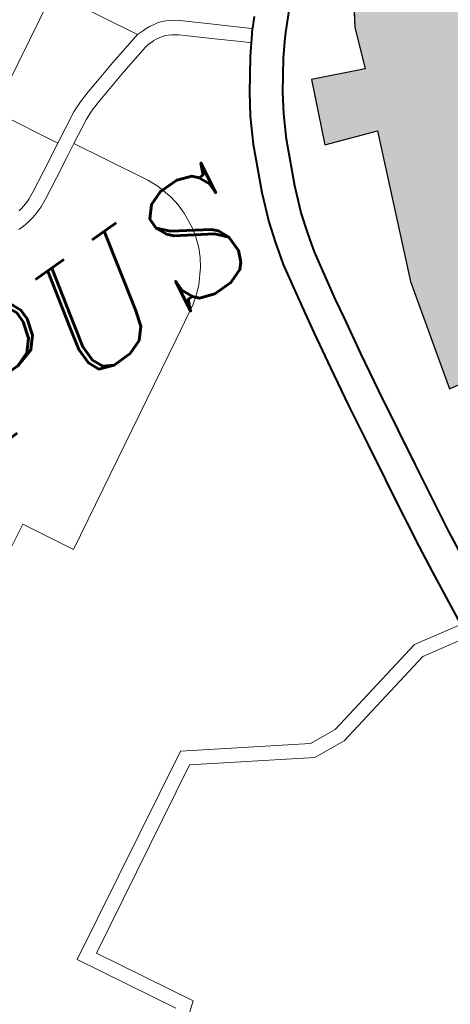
# Model space of a CAD drawing. Header units: metres. Extents: x 149090 to 149776, y 485756 to 486362.
# Tile 21 of 82: x 149568.66 to 149573.15, y 486283.06 to 486293.33. Entities that reach past the tile are written whole.
import ezdxf

# ---------------------------------------------------------------- set-up
doc = ezdxf.new("R2010")
doc.units = ezdxf.units.M
doc.header["$MEASUREMENT"] = 0
for name, color, linetype, lineweight in [('WVB-alg-onderhoek', 7, 'Continuous', 30), ('WVB-pen-brm-dik 018', 6, 'Continuous', 13), ('WVB-pen-dik 035', 1, 'Continuous', 40), ('WVB-raster-20%', 254, 'Continuous', 30), ('WVB-raster-60%', 253, 'Continuous', 30), ('WVB-tekst-dik 035', 1, 'Continuous', 40)]:
    doc.layers.add(name, color=color, linetype=linetype, lineweight=lineweight)
doc.styles.add('1 200   cursief   0.18', font='ITALICS.shx', dxfattribs={"height": 0.36})

# ---------------------------------------------------------------- blocks, each defined once
blk = doc.blocks.new('INZET')
at = {"layer": 'WVB-raster-20%'}
blk.add_hatch(color=256, dxfattribs=at).paths.add_polyline_path([(-0.124828, -0.076687), (-0.124881, -0.075963), (-0.124881, -0.075504), (-0.124833, -0.075266), (-0.124722, -0.074711), (-0.124532, -0.07403), (-0.124118, -0.072438), (-0.124698, -0.072322), (-0.124072, -0.070026), (-0.12282, -0.067058), (-0.123887, -0.066664), (-0.12333, -0.065389), (-0.122287, -0.065852), (-0.121962, -0.065017), (-0.121104, -0.063696), (-0.120478, -0.063139), (-0.119945, -0.062791), (-0.119018, -0.062351), (-0.116277, -0.061034), (-0.116225, -0.061122), (-0.11617, -0.061215), (-0.116119, -0.061309), (-0.116065, -0.06141), (-0.115915, -0.061618), (-0.115731, -0.061848), (-0.115482, -0.062108), (-0.115365, -0.062212), (-0.115081, -0.062413), (-0.114884, -0.06253), (-0.114676, -0.062638), (-0.11449, -0.06272), (-0.114321, -0.062787), (-0.114074, -0.062866), (-0.114107, -0.06296), (-0.114198, -0.063226), (-0.114251, -0.063343), (-0.114307, -0.063433), (-0.114361, -0.0635), (-0.114433, -0.063571), (-0.114506, -0.063624), (-0.115791, -0.064335), (-0.118399, -0.065744), (-0.118933, -0.066033), (-0.119063, -0.066144), (-0.119167, -0.066238), (-0.119301, -0.066378), (-0.119415, -0.066522), (-0.119611, -0.066897), (-0.120384, -0.068727), (-0.121264, -0.07083), (-0.121387, -0.07117), (-0.121917, -0.073204), (-0.121997, -0.073541), (-0.122016, -0.073691), (-0.121991, -0.073897), (-0.121924, -0.07409), (-0.121792, -0.074267), (-0.121672, -0.074387), (-0.121509, -0.074493), (-0.121348, -0.074561), (-0.12058, -0.074754), (-0.120352, -0.074823), (-0.120784, -0.076342), (-0.121033, -0.076284), (-0.121129, -0.076264), (-0.121249, -0.076246), (-0.121463, -0.076225), (-0.121705, -0.076221), (-0.121832, -0.076221), (-0.12204, -0.076241), (-0.122268, -0.076275), (-0.122403, -0.076317), (-0.122671, -0.076389), (-0.123137, -0.07649), (-0.123221, -0.076508), (-0.123638, -0.076581), (-0.124155, -0.076661), (-0.124259, -0.07667), (-0.124496, -0.076679), (-0.124711, -0.076684)])
at = {"layer": 'WVB-pen-brm-dik 018'}
for p, q in [((-0.126689, -0.060798), (-0.12912, -0.062123)), ((-0.12912, -0.062123), (-0.126689, -0.060798)), ((-0.125757, -0.062532), (-0.126689, -0.060798)), ((-0.126689, -0.060798), (-0.125757, -0.062532)), ((-0.12912, -0.062123), (-0.128414, -0.063427)), ((-0.128414, -0.063427), (-0.12912, -0.062123)), ((-0.125757, -0.062532), (-0.126519, -0.062718)), ((-0.126519, -0.062718), (-0.125757, -0.062532)), ((-0.125602, -0.062533), (-0.125757, -0.062532)), ((-0.125757, -0.062532), (-0.125602, -0.062533)), ((-0.125534, -0.062533), (-0.125602, -0.062533)), ((-0.125602, -0.062533), (-0.125534, -0.062533)), ((-0.125449, -0.06254), (-0.125534, -0.062533)), ((-0.125534, -0.062533), (-0.125449, -0.06254)), ((-0.125347, -0.062559), (-0.125449, -0.06254)), ((-0.125449, -0.06254), (-0.125347, -0.062559)), ((-0.125271, -0.062576), (-0.125347, -0.062559)), ((-0.125347, -0.062559), (-0.125271, -0.062576)), ((-0.125188, -0.062602), (-0.125271, -0.062576)), ((-0.125271, -0.062576), (-0.125188, -0.062602)), ((-0.125101, -0.062644), (-0.125188, -0.062602)), ((-0.125188, -0.062602), (-0.125101, -0.062644)), ((-0.125021, -0.062688), (-0.125101, -0.062644)), ((-0.125101, -0.062644), (-0.125021, -0.062688)), ((-0.126991, -0.062843), (-0.127158, -0.062884)), ((-0.127158, -0.062884), (-0.126991, -0.062843)), ((-0.126519, -0.062718), (-0.126991, -0.062843)), ((-0.126991, -0.062843), (-0.126519, -0.062718)), ((-0.125768, -0.062843), (-0.126445, -0.063009)), ((-0.126445, -0.063009), (-0.125768, -0.062843)), ((-0.125717, -0.062836), (-0.125768, -0.062843)), ((-0.125768, -0.062843), (-0.125717, -0.062836)), ((-0.125665, -0.062833), (-0.125717, -0.062836)), ((-0.125717, -0.062836), (-0.125665, -0.062833)), ((-0.125602, -0.062833), (-0.125665, -0.062833)), ((-0.125665, -0.062833), (-0.125602, -0.062833)), ((-0.125546, -0.062833), (-0.125602, -0.062833)), ((-0.125602, -0.062833), (-0.125546, -0.062833)), ((-0.125489, -0.062837), (-0.125546, -0.062833)), ((-0.125546, -0.062833), (-0.125489, -0.062837)), ((-0.125408, -0.062853), (-0.125489, -0.062837)), ((-0.125489, -0.062837), (-0.125408, -0.062853)), ((-0.125349, -0.062866), (-0.125408, -0.062853)), ((-0.125408, -0.062853), (-0.125349, -0.062866)), ((-0.125297, -0.062882), (-0.125349, -0.062866)), ((-0.125349, -0.062866), (-0.125297, -0.062882)), ((-0.124946, -0.062738), (-0.125021, -0.062688)), ((-0.125021, -0.062688), (-0.124946, -0.062738)), ((-0.124861, -0.062804), (-0.124946, -0.062738)), ((-0.124946, -0.062738), (-0.124861, -0.062804)), ((-0.124341, -0.063264), (-0.124861, -0.062804)), ((-0.124861, -0.062804), (-0.124341, -0.063264)), ((-0.127535, -0.062997), (-0.127768, -0.063087)), ((-0.127768, -0.063087), (-0.127535, -0.062997)), ((-0.127284, -0.062918), (-0.127535, -0.062997)), ((-0.127535, -0.062997), (-0.127284, -0.062918)), ((-0.127158, -0.062884), (-0.127284, -0.062918)), ((-0.127284, -0.062918), (-0.127158, -0.062884)), ((-0.126445, -0.063009), (-0.126917, -0.063134)), ((-0.126917, -0.063134), (-0.126445, -0.063009)), ((-0.125237, -0.062911), (-0.125297, -0.062882)), ((-0.125297, -0.062882), (-0.125237, -0.062911)), ((-0.125178, -0.062944), (-0.125237, -0.062911)), ((-0.125237, -0.062911), (-0.125178, -0.062944)), ((-0.125122, -0.062982), (-0.125178, -0.062944)), ((-0.125178, -0.062944), (-0.125122, -0.062982)), ((-0.125052, -0.063036), (-0.125122, -0.062982)), ((-0.125122, -0.062982), (-0.125052, -0.063036)), ((-0.124539, -0.063489), (-0.125052, -0.063036)), ((-0.125052, -0.063036), (-0.124539, -0.063489)), ((-0.127768, -0.063087), (-0.128414, -0.063427)), ((-0.128414, -0.063427), (-0.127768, -0.063087)), ((-0.1272, -0.063206), (-0.127436, -0.06328)), ((-0.127436, -0.06328), (-0.1272, -0.063206)), ((-0.127084, -0.063174), (-0.1272, -0.063206)), ((-0.1272, -0.063206), (-0.127084, -0.063174)), ((-0.126917, -0.063134), (-0.127084, -0.063174)), ((-0.127084, -0.063174), (-0.126917, -0.063134)), ((-0.123832, -0.063713), (-0.124341, -0.063264)), ((-0.124341, -0.063264), (-0.123832, -0.063713)), ((-0.128414, -0.063427), (-0.128998, -0.063738)), ((-0.128998, -0.063738), (-0.128414, -0.063427)), ((-0.127643, -0.063361), (-0.12815, -0.063628)), ((-0.12815, -0.063628), (-0.127643, -0.063361)), ((-0.127436, -0.06328), (-0.127643, -0.063361)), ((-0.127643, -0.063361), (-0.127436, -0.06328)), ((-0.12815, -0.063628), (-0.128383, -0.063751)), ((-0.128383, -0.063751), (-0.12815, -0.063628)), ((-0.12815, -0.063628), (-0.127807, -0.064261)), ((-0.127807, -0.064261), (-0.12815, -0.063628)), ((-0.124032, -0.063937), (-0.124539, -0.063489)), ((-0.124539, -0.063489), (-0.124032, -0.063937)), ((-0.123721, -0.063806), (-0.123548, -0.063626)), ((-0.122494, -0.063539), (-0.123202, -0.064276)), ((-0.128998, -0.063738), (-0.129417, -0.063956)), ((-0.129417, -0.063956), (-0.128998, -0.063738)), ((-0.128383, -0.063751), (-0.128858, -0.064004)), ((-0.128858, -0.064004), (-0.128383, -0.063751)), ((-0.123865, -0.063975), (-0.123725, -0.06381)), ((-0.123725, -0.06381), (-0.123832, -0.063713)), ((-0.123832, -0.063713), (-0.123725, -0.06381)), ((-0.123725, -0.06381), (-0.123721, -0.063806)), ((-0.121962, -0.065017), (-0.121104, -0.063696)), ((-0.129746, -0.064087), (-0.129829, -0.064108)), ((-0.129829, -0.064108), (-0.129746, -0.064087)), ((-0.129658, -0.064062), (-0.129746, -0.064087)), ((-0.129746, -0.064087), (-0.129658, -0.064062)), ((-0.129582, -0.064033), (-0.129658, -0.064062)), ((-0.129658, -0.064062), (-0.129582, -0.064033)), ((-0.129417, -0.063956), (-0.129582, -0.064033)), ((-0.129582, -0.064033), (-0.129417, -0.063956)), ((-0.128858, -0.064004), (-0.129285, -0.064225)), ((-0.129285, -0.064225), (-0.128858, -0.064004)), ((-0.124104, -0.064267), (-0.123918, -0.06404)), ((-0.123918, -0.06404), (-0.124032, -0.063937)), ((-0.124032, -0.063937), (-0.123918, -0.06404)), ((-0.123918, -0.06404), (-0.123865, -0.063975)), ((-0.129829, -0.064108), (-0.129889, -0.064121)), ((-0.129889, -0.064121), (-0.129829, -0.064108)), ((-0.129285, -0.064225), (-0.129466, -0.06431)), ((-0.129466, -0.06431), (-0.129285, -0.064225)), ((-0.127807, -0.064261), (-0.127328, -0.06514)), ((-0.127328, -0.06514), (-0.127807, -0.064261)), ((-0.124545, -0.064867), (-0.124104, -0.064267)), ((-0.123202, -0.064276), (-0.123327, -0.064423)), ((-0.130038, -0.064433), (-0.130118, -0.064431)), ((-0.130118, -0.064431), (-0.130038, -0.064433)), ((-0.129953, -0.064429), (-0.130038, -0.064433)), ((-0.130038, -0.064433), (-0.129953, -0.064429)), ((-0.129843, -0.064418), (-0.129953, -0.064429)), ((-0.129953, -0.064429), (-0.129843, -0.064418)), ((-0.129759, -0.0644), (-0.129843, -0.064418)), ((-0.129843, -0.064418), (-0.129759, -0.0644)), ((-0.129667, -0.064376), (-0.129759, -0.0644)), ((-0.129759, -0.0644), (-0.129667, -0.064376)), ((-0.129565, -0.064347), (-0.129667, -0.064376)), ((-0.129667, -0.064376), (-0.129565, -0.064347)), ((-0.129466, -0.06431), (-0.129565, -0.064347)), ((-0.129565, -0.064347), (-0.129466, -0.06431)), ((-0.123327, -0.064423), (-0.12355, -0.064696)), ((-0.12355, -0.064696), (-0.123968, -0.065265)), ((-0.124812, -0.065279), (-0.124545, -0.064867)), ((-0.122287, -0.065852), (-0.121962, -0.065017)), ((-0.127328, -0.06514), (-0.127229, -0.065363)), ((-0.127229, -0.065363), (-0.127328, -0.06514)), ((-0.125097, -0.065791), (-0.124812, -0.065279)), ((-0.123968, -0.065265), (-0.124212, -0.065641)), ((-0.127229, -0.065363), (-0.127135, -0.06571)), ((-0.127135, -0.06571), (-0.127229, -0.065363)), ((-0.123887, -0.066664), (-0.12333, -0.065389)), ((-0.12333, -0.065389), (-0.122287, -0.065852)), ((-0.127135, -0.06571), (-0.127108, -0.065924)), ((-0.127108, -0.065924), (-0.127135, -0.06571)), ((-0.124212, -0.065641), (-0.124474, -0.06611)), ((-0.127108, -0.065924), (-0.127103, -0.066139)), ((-0.127103, -0.066139), (-0.127108, -0.065924)), ((-0.125533, -0.066725), (-0.125097, -0.065791)), ((-0.127103, -0.066139), (-0.127146, -0.06651)), ((-0.127146, -0.06651), (-0.127103, -0.066139)), ((-0.124474, -0.06611), (-0.12489, -0.067004)), ((-0.127146, -0.06651), (-0.1272, -0.06671)), ((-0.1272, -0.06671), (-0.127146, -0.06651)), ((-0.1272, -0.06671), (-0.127275, -0.066904)), ((-0.127275, -0.066904), (-0.1272, -0.06671)), ((-0.125766, -0.067304), (-0.125533, -0.066725)), ((-0.12282, -0.067058), (-0.123887, -0.066664)), ((-0.127275, -0.066904), (-0.127369, -0.067089)), ((-0.127369, -0.067089), (-0.127275, -0.066904)), ((-0.127369, -0.067089), (-0.127482, -0.067263)), ((-0.127482, -0.067263), (-0.127369, -0.067089)), ((-0.12489, -0.067004), (-0.125106, -0.06754)), ((-0.124072, -0.070026), (-0.12282, -0.067058)), ((-0.127482, -0.067263), (-0.127714, -0.067537)), ((-0.127714, -0.067537), (-0.127482, -0.067263)), ((-0.125905, -0.067745), (-0.125766, -0.067304)), ((-0.127714, -0.067537), (-0.127873, -0.067679)), ((-0.127873, -0.067679), (-0.127714, -0.067537)), ((-0.125106, -0.06754), (-0.125235, -0.067948)), ((-0.127873, -0.067679), (-0.128046, -0.067803)), ((-0.128046, -0.067803), (-0.127873, -0.067679)), ((-0.125956, -0.067922), (-0.125905, -0.067745)), ((-0.128046, -0.067803), (-0.128761, -0.068197)), ((-0.128761, -0.068197), (-0.128046, -0.067803)), ((-0.126032, -0.068204), (-0.125956, -0.067922)), ((-0.125235, -0.067948), (-0.125282, -0.068111)), ((-0.128761, -0.068197), (-0.133033, -0.070544)), ((-0.133033, -0.070544), (-0.128761, -0.068197)), ((-0.126138, -0.068722), (-0.126032, -0.068204)), ((-0.125282, -0.068111), (-0.125351, -0.068365)), ((-0.125351, -0.068365), (-0.125451, -0.068859)), ((-0.126252, -0.069307), (-0.126138, -0.068722)), ((-0.125451, -0.068859), (-0.125563, -0.06943)), ((-0.126328, -0.069732), (-0.126252, -0.069307)), ((-0.125563, -0.06943), (-0.125639, -0.069857)), ((-0.133598, -0.069505), (-0.140326, -0.073095)), ((-0.140326, -0.073095), (-0.133598, -0.069505)), ((-0.133033, -0.070544), (-0.133598, -0.069505)), ((-0.133598, -0.069505), (-0.133033, -0.070544)), ((-0.126475, -0.070535), (-0.126328, -0.069732)), ((-0.125639, -0.069857), (-0.125785, -0.070655)), ((-0.124698, -0.072322), (-0.124072, -0.070026)), ((-0.126617, -0.071394), (-0.126475, -0.070535)), ((-0.125785, -0.070655), (-0.125926, -0.071505)), ((-0.126758, -0.0723), (-0.126617, -0.071394)), ((-0.125926, -0.071505), (-0.126066, -0.072407)), ((-0.126881, -0.073106), (-0.126758, -0.0723)), ((-0.126066, -0.072407), (-0.12619, -0.073213)), ((-0.124118, -0.072438), (-0.124698, -0.072322)), ((-0.126993, -0.073821), (-0.126881, -0.073106)), ((-0.12619, -0.073213), (-0.126301, -0.07393)), ((-0.127033, -0.074093), (-0.127013, -0.073952)), ((-0.127013, -0.073952), (-0.126993, -0.073821)), ((-0.126301, -0.07393), (-0.126321, -0.074055)), ((-0.127111, -0.07464), (-0.127033, -0.074093)), ((-0.126321, -0.074055), (-0.12634, -0.074192)), ((-0.12634, -0.074192), (-0.126417, -0.074733)), ((-0.127186, -0.075232), (-0.127111, -0.07464)), ((-0.126417, -0.074733), (-0.126491, -0.075319)), ((-0.127336, -0.076451), (-0.127186, -0.075232))]:
    blk.add_line(p, q, dxfattribs=at)
at = {"layer": 'WVB-pen-brm-dik 018', "ltscale": 0.5}
for p, q in [((-0.137904, -0.077584), (-0.133639, -0.075268)), ((-0.133639, -0.075268), (-0.131327, -0.076701)), ((-0.137497, -0.077705), (-0.133649, -0.075614)), ((-0.133649, -0.075614), (-0.131425, -0.076993)), ((-0.130742, -0.076757), (-0.128367, -0.076261)), ((-0.128367, -0.076261), (-0.127339, -0.076478)), ((-0.130725, -0.07706), (-0.128367, -0.076568)), ((-0.128367, -0.076568), (-0.127382, -0.076775)), ((-0.131327, -0.076701), (-0.130742, -0.076757)), ((-0.131425, -0.076993), (-0.130725, -0.07706)), ((-0.137904, -0.077584), (-0.13681, -0.079599)), ((-0.137497, -0.077705), (-0.136426, -0.079678)), ((-0.136426, -0.079678), (-0.1382, -0.081086))]:
    blk.add_line(p, q, dxfattribs=at)
at = {"layer": 'WVB-pen-dik 035', "flags": 128}
for points in [[(-0.125563, -0.06943), (-0.125451, -0.068859), (-0.125351, -0.068365), (-0.125282, -0.068111), (-0.125235, -0.067948), (-0.125106, -0.06754), (-0.12489, -0.067004), (-0.124474, -0.06611), (-0.124212, -0.065641), (-0.123968, -0.065265), (-0.12355, -0.064696), (-0.123327, -0.064423), (-0.123202, -0.064276), (-0.122494, -0.063539), (-0.121876, -0.062923), (-0.120989, -0.06208), (-0.120184, -0.061321), (-0.120101, -0.061242), (-0.119274, -0.060487), (-0.118961, -0.060194), (-0.118508, -0.05977), (-0.117726, -0.059069)], [(-0.123548, -0.063626), (-0.123721, -0.063806), (-0.123725, -0.06381)], [(-0.123725, -0.06381), (-0.123865, -0.063975), (-0.123918, -0.06404)], [(-0.123918, -0.06404), (-0.124104, -0.064267), (-0.124545, -0.064867), (-0.124812, -0.065279), (-0.125097, -0.065791), (-0.125533, -0.066725), (-0.125766, -0.067304), (-0.125905, -0.067745), (-0.125956, -0.067922), (-0.126032, -0.068204), (-0.126138, -0.068722), (-0.126252, -0.069307)], [(-0.126252, -0.069307), (-0.126328, -0.069732), (-0.126475, -0.070535), (-0.126617, -0.071394), (-0.126758, -0.0723), (-0.126881, -0.073106), (-0.126993, -0.073821)], [(-0.126301, -0.07393), (-0.12619, -0.073213), (-0.126066, -0.072407), (-0.125926, -0.071505), (-0.125785, -0.070655), (-0.125639, -0.069857), (-0.125563, -0.06943)], [(-0.126993, -0.073821), (-0.127013, -0.073952), (-0.127033, -0.074093), (-0.127111, -0.07464), (-0.127186, -0.075232), (-0.127336, -0.076451), (-0.127366, -0.076701), (-0.127381, -0.076823), (-0.127452, -0.077417), (-0.127547, -0.078291), (-0.127601, -0.078825), (-0.127634, -0.079196), (-0.127668, -0.079703), (-0.127668, -0.079986), (-0.127662, -0.080322), (-0.127654, -0.080602), (-0.127617, -0.081007), (-0.127592, -0.08124), (-0.127547, -0.081546), (-0.127477, -0.081958), (-0.127344, -0.082558), (-0.12726, -0.082886), (-0.127111, -0.083356), (-0.126797, -0.084293)], [(-0.12664, -0.076526), (-0.126491, -0.075319), (-0.126417, -0.074733), (-0.12634, -0.074192), (-0.126321, -0.074055), (-0.126301, -0.07393)]]:
    blk.add_lwpolyline(points, dxfattribs=at)
at = {"layer": 'WVB-raster-20%', "flags": 128}
blk.add_lwpolyline([(-0.121104, -0.063696), (-0.121962, -0.065017), (-0.122287, -0.065852), (-0.12333, -0.065389), (-0.123887, -0.066664), (-0.12282, -0.067058), (-0.124072, -0.070026), (-0.124698, -0.072322), (-0.124118, -0.072438)], dxfattribs=at)
at = {"layer": 'WVB-tekst-dik 035', "style": '1 200   cursief   0.18'}
blk.add_text('ALMERE-PAMPUS', height=0.0024, dxfattribs=at).set_placement((-0.157282, -0.067886))

msp = doc.modelspace()

# ---------------------------------------------------------------- linework, layer by layer
at = {"layer": 'WVB-alg-onderhoek', "lineweight": 40, "ltscale": 500}
msp.add_3dface([(149266.051, 485765.994), (149768.655, 486120.415), (149603.259, 486354.964), (149100.655, 486000.543)], dxfattribs=at)

# ---------------------------------------------------------------- block references
at = {"layer": 'WVB-raster-60%', "xscale": 500.0000000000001, "yscale": 500.0000000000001, "zscale": 500.0000000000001, "rotation": 35.19028839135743}
msp.add_blockref('INZET', (149603.259, 486354.964), dxfattribs=at)

doc.saveas('drawing.dxf')
